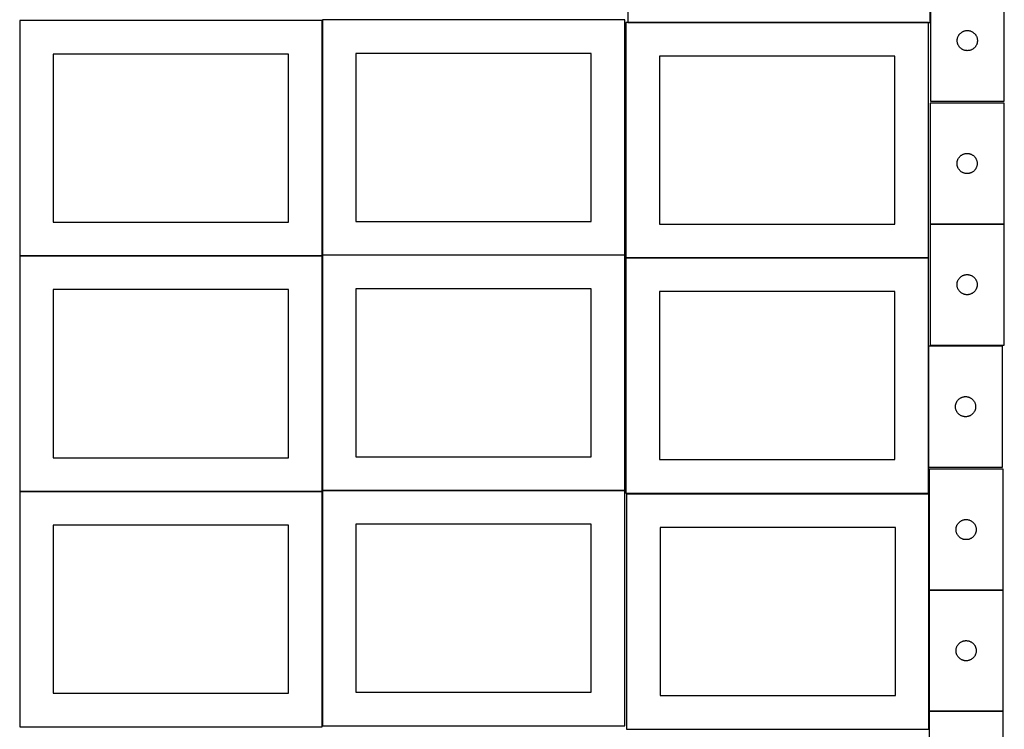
# Model space of a CAD drawing. Header units: millimetres. Extents: x 7 to 1493, y 7 to 2993.
# Tile 2 of 12: x 7 to 1471, y 707 to 1763. Entities that reach past the tile are written whole.
import ezdxf

# ---------------------------------------------------------------- set-up
doc = ezdxf.new("R2010")
doc.units = ezdxf.units.MM
doc.layers.add('COMMON', color=5, linetype='CONTINUOUS', true_color=0x0000ff)
doc.layers.add('CUT', color=7, linetype='CONTINUOUS', true_color=0x000000)

msp = doc.modelspace()

# ---------------------------------------------------------------- linework, layer by layer
at = {"layer": 'COMMON'}
for p, q in [((1360.959625, 1821.572523), (1360.959625, 1758.592746)), ((456.624736, 1412.623824), (456.624736, 1761.299045)), ((1358.249577, 1758.492746), (910.859625, 1758.492746)), ((1470.692906, 1458.622963), (1360.692906, 1458.622963)), ((456.524735, 1411.199045), (6.524735, 1411.199045)), ((456.624736, 1062.423823), (456.624736, 1411.099044)), ((906.724736, 1412.523824), (456.724736, 1412.523824)), ((1358.249577, 1408.292745), (908.249577, 1408.292745)), ((1358.349577, 1276.96393), (1358.349577, 1096.96393)), ((6.524735, 1060.999043), (456.524735, 1060.999043)), ((456.624736, 712.223822), (456.624736, 1060.899043)), ((456.724736, 1062.323822), (906.724736, 1062.323822)), ((1359.137644, 1057.080722), (1359.137644, 914.148623)), ((1359.137644, 913.948622), (1359.137644, 733.948622)), ((1469.237645, 914.048623), (1359.237645, 914.048623)), ((1359.137644, 733.748621), (1359.137644, 707.080722)), ((1469.237645, 733.848622), (1359.237645, 733.848622))]:
    msp.add_line(p, q, dxfattribs=at)
at = {"layer": 'CUT'}
for p, q in [((910.859625, 2108.592746), (910.859625, 1758.592746)), ((1360.859625, 1758.592746), (1360.859625, 2108.592746)), ((1361.059626, 1821.572523), (1361.059626, 1641.572523)), ((1471.059626, 1641.572523), (1471.059626, 1821.572523)), ((456.524735, 1761.299045), (6.524735, 1761.299045)), ((6.524735, 1761.299045), (6.524735, 1411.299045)), ((456.524735, 1411.299045), (456.524735, 1761.299045)), ((906.724736, 1762.623824), (456.724736, 1762.623824)), ((456.724736, 1762.623824), (456.724736, 1412.623824)), ((906.724736, 1412.623824), (906.724736, 1762.623824)), ((1358.249577, 1758.392745), (908.249577, 1758.392745)), ((908.249577, 1758.392745), (908.249577, 1408.392745)), ((910.859625, 1758.592746), (1360.859625, 1758.592746)), ((1358.249577, 1408.392745), (1358.249577, 1758.392745)), ((1405.590463, 1742.314806), (1406.157344, 1742.839502)), ((1406.157344, 1742.839502), (1406.750484, 1743.33432)), ((1406.750484, 1743.33432), (1407.368309, 1743.797948)), ((1407.368309, 1743.797948), (1408.009183, 1744.229156)), ((1408.009183, 1744.229156), (1408.671405, 1744.626802)), ((1408.671405, 1744.626802), (1409.353219, 1744.989829)), ((1409.353219, 1744.989829), (1410.052817, 1745.317277)), ((1410.052817, 1745.317277), (1410.768344, 1745.608275)), ((1410.768344, 1745.608275), (1411.497903, 1745.862054)), ((1411.497903, 1745.862054), (1412.239559, 1746.077939)), ((1412.239559, 1746.077939), (1412.991345, 1746.255358)), ((1412.991345, 1746.255358), (1413.751267, 1746.393841)), ((1413.751267, 1746.393841), (1414.517311, 1746.493021)), ((1414.517311, 1746.493021), (1415.287444, 1746.552634)), ((1415.287444, 1746.552634), (1416.059626, 1746.572523)), ((1416.059626, 1746.572523), (1416.831807, 1746.552634)), ((1416.831807, 1746.552634), (1417.601941, 1746.493021)), ((1417.601941, 1746.493021), (1418.367984, 1746.393841)), ((1418.367984, 1746.393841), (1419.127907, 1746.255358)), ((1419.127907, 1746.255358), (1419.879693, 1746.077939)), ((1419.879693, 1746.077939), (1420.621348, 1745.862054)), ((1420.621348, 1745.862054), (1421.350907, 1745.608275)), ((1421.350907, 1745.608275), (1422.066434, 1745.317277)), ((1422.066434, 1745.317277), (1422.766033, 1744.989829)), ((1422.766033, 1744.989829), (1423.447847, 1744.626802)), ((1423.447847, 1744.626802), (1424.110069, 1744.229156)), ((1424.110069, 1744.229156), (1424.750942, 1743.797948)), ((1424.750942, 1743.797948), (1425.368768, 1743.33432)), ((1425.368768, 1743.33432), (1425.961908, 1742.839502)), ((1425.961908, 1742.839502), (1426.528788, 1742.314806)), ((1401.064599, 1731.958742), (1401.104363, 1732.730155)), ((1401.064599, 1731.186304), (1401.064599, 1731.958742)), ((1401.104363, 1730.414891), (1401.064599, 1731.186304)), ((1401.104363, 1732.730155), (1401.183786, 1733.498498)), ((1401.183786, 1729.646548), (1401.104363, 1730.414891)), ((1401.183786, 1733.498498), (1401.302656, 1734.261734)), ((1401.302656, 1728.883312), (1401.183786, 1729.646548)), ((1401.302656, 1734.261734), (1401.46066, 1735.017839)), ((1401.46066, 1728.127207), (1401.302656, 1728.883312)), ((1401.46066, 1735.017839), (1401.657378, 1735.764807)), ((1401.657378, 1735.764807), (1401.892287, 1736.500659)), ((1401.892287, 1736.500659), (1402.164766, 1737.223441)), ((1402.164766, 1737.223441), (1402.474092, 1737.931239)), ((1402.474092, 1737.931239), (1402.819444, 1738.622174)), ((1402.819444, 1738.622174), (1403.199906, 1739.294415)), ((1403.199906, 1739.294415), (1403.614471, 1739.946179)), ((1403.614471, 1739.946179), (1404.062037, 1740.575737)), ((1404.062037, 1740.575737), (1404.541419, 1741.181421)), ((1404.541419, 1741.181421), (1405.051345, 1741.761623)), ((1405.051345, 1741.761623), (1405.590463, 1742.314806)), ((1426.528788, 1742.314806), (1427.067906, 1741.761623)), ((1427.067906, 1741.761623), (1427.577832, 1741.181421)), ((1427.577832, 1741.181421), (1428.057214, 1740.575737)), ((1428.057214, 1740.575737), (1428.504781, 1739.946179)), ((1428.504781, 1739.946179), (1428.919345, 1739.294415)), ((1428.919345, 1739.294415), (1429.299808, 1738.622174)), ((1429.299808, 1738.622174), (1429.64516, 1737.931239)), ((1429.64516, 1737.931239), (1429.954485, 1737.223441)), ((1429.954485, 1737.223441), (1430.226964, 1736.500659)), ((1430.226964, 1736.500659), (1430.461874, 1735.764807)), ((1430.461874, 1735.764807), (1430.658591, 1735.017839)), ((1430.658591, 1735.017839), (1430.816595, 1734.261734)), ((1430.816595, 1728.883312), (1430.658591, 1728.127207)), ((1430.816595, 1734.261734), (1430.935466, 1733.498498)), ((1430.935466, 1729.646548), (1430.816595, 1728.883312)), ((1430.935466, 1733.498498), (1431.014889, 1732.730155)), ((1431.014889, 1730.414891), (1430.935466, 1729.646548)), ((1431.014889, 1732.730155), (1431.054653, 1731.958742)), ((1431.054653, 1731.186304), (1431.014889, 1730.414891)), ((1431.054653, 1731.958742), (1431.054653, 1731.186304)), ((1401.657378, 1727.380238), (1401.46066, 1728.127207)), ((1401.892287, 1726.644387), (1401.657378, 1727.380238)), ((1402.164766, 1725.921605), (1401.892287, 1726.644387)), ((1402.474092, 1725.213807), (1402.164766, 1725.921605)), ((1402.819444, 1724.522872), (1402.474092, 1725.213807)), ((1403.199906, 1723.850631), (1402.819444, 1724.522872)), ((1403.614471, 1723.198867), (1403.199906, 1723.850631)), ((1404.062037, 1722.569309), (1403.614471, 1723.198867)), ((1404.541419, 1721.963625), (1404.062037, 1722.569309)), ((1405.051345, 1721.383423), (1404.541419, 1721.963625)), ((1405.590463, 1720.83024), (1405.051345, 1721.383423)), ((1406.157344, 1720.305544), (1405.590463, 1720.83024)), ((1406.750484, 1719.810726), (1406.157344, 1720.305544)), ((1407.368309, 1719.347098), (1406.750484, 1719.810726)), ((1408.009183, 1718.91589), (1407.368309, 1719.347098)), ((1408.671405, 1718.518244), (1408.009183, 1718.91589)), ((1409.353219, 1718.155217), (1408.671405, 1718.518244)), ((1410.052817, 1717.827769), (1409.353219, 1718.155217)), ((1410.768344, 1717.536771), (1410.052817, 1717.827769)), ((1411.497903, 1717.282992), (1410.768344, 1717.536771)), ((1412.239559, 1717.067107), (1411.497903, 1717.282992)), ((1412.991345, 1716.889688), (1412.239559, 1717.067107)), ((1413.751267, 1716.751205), (1412.991345, 1716.889688)), ((1414.517311, 1716.652025), (1413.751267, 1716.751205)), ((1415.287444, 1716.592412), (1414.517311, 1716.652025)), ((1416.059626, 1716.572523), (1415.287444, 1716.592412)), ((1416.831807, 1716.592412), (1416.059626, 1716.572523)), ((1417.601941, 1716.652025), (1416.831807, 1716.592412)), ((1418.367984, 1716.751205), (1417.601941, 1716.652025)), ((1419.127907, 1716.889688), (1418.367984, 1716.751205)), ((1419.879693, 1717.067107), (1419.127907, 1716.889688)), ((1420.621348, 1717.282992), (1419.879693, 1717.067107)), ((1421.350907, 1717.536771), (1420.621348, 1717.282992)), ((1422.066434, 1717.827769), (1421.350907, 1717.536771)), ((1422.766033, 1718.155217), (1422.066434, 1717.827769)), ((1423.447847, 1718.518244), (1422.766033, 1718.155217)), ((1424.110069, 1718.91589), (1423.447847, 1718.518244)), ((1424.750942, 1719.347098), (1424.110069, 1718.91589)), ((1425.368768, 1719.810726), (1424.750942, 1719.347098)), ((1425.961908, 1720.305544), (1425.368768, 1719.810726)), ((1426.528788, 1720.83024), (1425.961908, 1720.305544)), ((1427.067906, 1721.383423), (1426.528788, 1720.83024)), ((1427.577832, 1721.963625), (1427.067906, 1721.383423)), ((1428.057214, 1722.569309), (1427.577832, 1721.963625)), ((1428.504781, 1723.198867), (1428.057214, 1722.569309)), ((1428.919345, 1723.850631), (1428.504781, 1723.198867)), ((1429.299808, 1724.522872), (1428.919345, 1723.850631)), ((1429.64516, 1725.213807), (1429.299808, 1724.522872)), ((1429.954485, 1725.921605), (1429.64516, 1725.213807)), ((1430.226964, 1726.644387), (1429.954485, 1725.921605)), ((1430.461874, 1727.380238), (1430.226964, 1726.644387)), ((1430.658591, 1728.127207), (1430.461874, 1727.380238)), ((406.524735, 1711.299045), (56.524735, 1711.299045)), ((56.524735, 1711.299045), (56.524735, 1461.299045)), ((406.524735, 1461.299045), (406.524735, 1711.299045)), ((856.724736, 1712.623824), (506.724736, 1712.623824)), ((506.724736, 1712.623824), (506.724736, 1462.623824)), ((856.724736, 1462.623824), (856.724736, 1712.623824)), ((1308.249577, 1708.392745), (958.249577, 1708.392745)), ((958.249577, 1708.392745), (958.249577, 1458.392745)), ((1308.249577, 1458.392745), (1308.249577, 1708.392745)), ((1361.059626, 1641.572523), (1471.059626, 1641.572523)), ((1470.692906, 1638.722963), (1360.692906, 1638.722963)), ((1360.692906, 1638.722963), (1360.692906, 1458.722963)), ((1470.692906, 1458.722963), (1470.692906, 1638.722963)), ((1401.09394, 1552.16828), (1401.290658, 1552.915248)), ((1401.290658, 1552.915248), (1401.525567, 1553.651099)), ((1401.525567, 1553.651099), (1401.798046, 1554.373882)), ((1401.798046, 1554.373882), (1402.107372, 1555.081679)), ((1402.107372, 1555.081679), (1402.452724, 1555.772615)), ((1402.452724, 1555.772615), (1402.833186, 1556.444855)), ((1402.833186, 1556.444855), (1403.247751, 1557.096619)), ((1403.247751, 1557.096619), (1403.695317, 1557.726178)), ((1403.695317, 1557.726178), (1404.174699, 1558.331861)), ((1404.174699, 1558.331861), (1404.684625, 1558.912063)), ((1404.684625, 1558.912063), (1405.223743, 1559.465246)), ((1405.223743, 1559.465246), (1405.790624, 1559.989942)), ((1405.790624, 1559.989942), (1406.383764, 1560.484761)), ((1406.383764, 1560.484761), (1407.001589, 1560.948388)), ((1407.001589, 1560.948388), (1407.642463, 1561.379597)), ((1407.642463, 1561.379597), (1408.304685, 1561.777242)), ((1408.304685, 1561.777242), (1408.986499, 1562.14027)), ((1408.986499, 1562.14027), (1409.686097, 1562.467717)), ((1409.686097, 1562.467717), (1410.401624, 1562.758716)), ((1410.401624, 1562.758716), (1411.131183, 1563.012494)), ((1411.131183, 1563.012494), (1411.872839, 1563.228379)), ((1411.872839, 1563.228379), (1412.624625, 1563.405799)), ((1412.624625, 1563.405799), (1413.384547, 1563.544282)), ((1413.384547, 1563.544282), (1414.150591, 1563.643462)), ((1414.150591, 1563.643462), (1414.920724, 1563.703075)), ((1414.920724, 1563.703075), (1415.692906, 1563.722963)), ((1415.692906, 1563.722963), (1416.465087, 1563.703075)), ((1416.465087, 1563.703075), (1417.235221, 1563.643462)), ((1417.235221, 1563.643462), (1418.001264, 1563.544282)), ((1418.001264, 1563.544282), (1418.761187, 1563.405799)), ((1418.761187, 1563.405799), (1419.512973, 1563.228379)), ((1419.512973, 1563.228379), (1420.254628, 1563.012494)), ((1420.254628, 1563.012494), (1420.984187, 1562.758716)), ((1420.984187, 1562.758716), (1421.699714, 1562.467717)), ((1421.699714, 1562.467717), (1422.399313, 1562.14027)), ((1422.399313, 1562.14027), (1423.081127, 1561.777242)), ((1423.081127, 1561.777242), (1423.743349, 1561.379597)), ((1423.743349, 1561.379597), (1424.384222, 1560.948388)), ((1424.384222, 1560.948388), (1425.002048, 1560.484761)), ((1425.002048, 1560.484761), (1425.595188, 1559.989942)), ((1425.595188, 1559.989942), (1426.162068, 1559.465246)), ((1426.162068, 1559.465246), (1426.701186, 1558.912063)), ((1426.701186, 1558.912063), (1427.211112, 1558.331861)), ((1427.211112, 1558.331861), (1427.690494, 1557.726178)), ((1427.690494, 1557.726178), (1428.138061, 1557.096619)), ((1428.138061, 1557.096619), (1428.552625, 1556.444855)), ((1428.552625, 1556.444855), (1428.933088, 1555.772615)), ((1428.933088, 1555.772615), (1429.27844, 1555.081679)), ((1429.27844, 1555.081679), (1429.587765, 1554.373882)), ((1429.587765, 1554.373882), (1429.860244, 1553.651099)), ((1429.860244, 1553.651099), (1430.095154, 1552.915248)), ((1430.095154, 1552.915248), (1430.291871, 1552.16828)), ((1400.697879, 1549.109182), (1400.737643, 1549.880595)), ((1400.697879, 1548.336745), (1400.697879, 1549.109182)), ((1400.737643, 1547.565331), (1400.697879, 1548.336745)), ((1400.737643, 1549.880595), (1400.817066, 1550.648939)), ((1400.817066, 1546.796988), (1400.737643, 1547.565331)), ((1400.817066, 1550.648939), (1400.935936, 1551.412175)), ((1400.935936, 1546.033752), (1400.817066, 1546.796988)), ((1400.935936, 1551.412175), (1401.09394, 1552.16828)), ((1401.09394, 1545.277647), (1400.935936, 1546.033752)), ((1401.290658, 1544.530679), (1401.09394, 1545.277647)), ((1401.525567, 1543.794828), (1401.290658, 1544.530679)), ((1401.798046, 1543.072045), (1401.525567, 1543.794828)), ((1402.107372, 1542.364248), (1401.798046, 1543.072045)), ((1402.452724, 1541.673312), (1402.107372, 1542.364248)), ((1402.833186, 1541.001071), (1402.452724, 1541.673312)), ((1403.247751, 1540.349308), (1402.833186, 1541.001071)), ((1403.695317, 1539.719749), (1403.247751, 1540.349308)), ((1404.174699, 1539.114066), (1403.695317, 1539.719749)), ((1404.684625, 1538.533863), (1404.174699, 1539.114066)), ((1405.223743, 1537.980681), (1404.684625, 1538.533863)), ((1405.790624, 1537.455984), (1405.223743, 1537.980681)), ((1426.162068, 1537.980681), (1425.595188, 1537.455984)), ((1426.701186, 1538.533863), (1426.162068, 1537.980681)), ((1427.211112, 1539.114066), (1426.701186, 1538.533863)), ((1427.690494, 1539.719749), (1427.211112, 1539.114066)), ((1428.138061, 1540.349308), (1427.690494, 1539.719749)), ((1428.552625, 1541.001071), (1428.138061, 1540.349308)), ((1428.933088, 1541.673312), (1428.552625, 1541.001071)), ((1429.27844, 1542.364248), (1428.933088, 1541.673312)), ((1429.587765, 1543.072045), (1429.27844, 1542.364248)), ((1429.860244, 1543.794828), (1429.587765, 1543.072045)), ((1430.095154, 1544.530679), (1429.860244, 1543.794828)), ((1430.291871, 1545.277647), (1430.095154, 1544.530679)), ((1430.291871, 1552.16828), (1430.449875, 1551.412175)), ((1430.449875, 1546.033752), (1430.291871, 1545.277647)), ((1430.449875, 1551.412175), (1430.568746, 1550.648939)), ((1430.568746, 1546.796988), (1430.449875, 1546.033752)), ((1430.568746, 1550.648939), (1430.648169, 1549.880595)), ((1430.648169, 1547.565331), (1430.568746, 1546.796988)), ((1430.648169, 1549.880595), (1430.687933, 1549.109182)), ((1430.687933, 1548.336745), (1430.648169, 1547.565331)), ((1430.687933, 1549.109182), (1430.687933, 1548.336745)), ((1406.383764, 1536.961166), (1405.790624, 1537.455984)), ((1407.001589, 1536.497538), (1406.383764, 1536.961166)), ((1407.642463, 1536.06633), (1407.001589, 1536.497538)), ((1408.304685, 1535.668685), (1407.642463, 1536.06633)), ((1408.986499, 1535.305657), (1408.304685, 1535.668685)), ((1409.686097, 1534.97821), (1408.986499, 1535.305657)), ((1410.401624, 1534.687211), (1409.686097, 1534.97821)), ((1411.131183, 1534.433433), (1410.401624, 1534.687211)), ((1411.872839, 1534.217548), (1411.131183, 1534.433433)), ((1412.624625, 1534.040128), (1411.872839, 1534.217548)), ((1413.384547, 1533.901645), (1412.624625, 1534.040128)), ((1414.150591, 1533.802465), (1413.384547, 1533.901645)), ((1414.920724, 1533.742852), (1414.150591, 1533.802465)), ((1415.692906, 1533.722963), (1414.920724, 1533.742852)), ((1416.465087, 1533.742852), (1415.692906, 1533.722963)), ((1417.235221, 1533.802465), (1416.465087, 1533.742852)), ((1418.001264, 1533.901645), (1417.235221, 1533.802465)), ((1418.761187, 1534.040128), (1418.001264, 1533.901645)), ((1419.512973, 1534.217548), (1418.761187, 1534.040128)), ((1420.254628, 1534.433433), (1419.512973, 1534.217548)), ((1420.984187, 1534.687211), (1420.254628, 1534.433433)), ((1421.699714, 1534.97821), (1420.984187, 1534.687211)), ((1422.399313, 1535.305657), (1421.699714, 1534.97821)), ((1423.081127, 1535.668685), (1422.399313, 1535.305657)), ((1423.743349, 1536.06633), (1423.081127, 1535.668685)), ((1424.384222, 1536.497538), (1423.743349, 1536.06633)), ((1425.002048, 1536.961166), (1424.384222, 1536.497538)), ((1425.595188, 1537.455984), (1425.002048, 1536.961166)), ((56.524735, 1461.299045), (406.524735, 1461.299045)), ((506.724736, 1462.623824), (856.724736, 1462.623824)), ((958.249577, 1458.392745), (1308.249577, 1458.392745)), ((1360.692906, 1458.722963), (1470.692906, 1458.722963)), ((1470.692906, 1458.522962), (1360.692906, 1458.522962)), ((1360.692906, 1458.522962), (1360.692906, 1278.522962)), ((1470.692906, 1278.522962), (1470.692906, 1458.522962)), ((6.524735, 1411.299045), (456.524735, 1411.299045)), ((456.524735, 1411.099044), (6.524735, 1411.099044)), ((6.524735, 1411.099044), (6.524735, 1061.099044)), ((456.524735, 1061.099044), (456.524735, 1411.099044)), ((456.724736, 1412.623824), (906.724736, 1412.623824)), ((906.724736, 1412.423823), (456.724736, 1412.423823)), ((456.724736, 1412.423823), (456.724736, 1062.423823)), ((906.724736, 1062.423823), (906.724736, 1412.423823)), ((908.249577, 1408.392745), (1358.249577, 1408.392745)), ((1358.249577, 1408.192744), (908.249577, 1408.192744)), ((908.249577, 1408.192744), (908.249577, 1058.192744)), ((1358.249577, 1058.192744), (1358.249577, 1408.192744)), ((1402.833186, 1376.244854), (1403.247751, 1376.896618)), ((1403.247751, 1376.896618), (1403.695317, 1377.526177)), ((1403.695317, 1377.526177), (1404.174699, 1378.13186)), ((1404.174699, 1378.13186), (1404.684625, 1378.712062)), ((1404.684625, 1378.712062), (1405.223743, 1379.265245)), ((1405.223743, 1379.265245), (1405.790624, 1379.789941)), ((1405.790624, 1379.789941), (1406.383764, 1380.28476)), ((1406.383764, 1380.28476), (1407.001589, 1380.748387)), ((1407.001589, 1380.748387), (1407.642463, 1381.179596)), ((1407.642463, 1381.179596), (1408.304685, 1381.577241)), ((1408.304685, 1381.577241), (1408.986499, 1381.940269)), ((1408.986499, 1381.940269), (1409.686097, 1382.267716)), ((1409.686097, 1382.267716), (1410.401624, 1382.558715)), ((1410.401624, 1382.558715), (1411.131183, 1382.812493)), ((1411.131183, 1382.812493), (1411.872839, 1383.028378)), ((1411.872839, 1383.028378), (1412.624625, 1383.205798)), ((1412.624625, 1383.205798), (1413.384547, 1383.344281)), ((1413.384547, 1383.344281), (1414.150591, 1383.443461)), ((1414.150591, 1383.443461), (1414.920724, 1383.503074)), ((1414.920724, 1383.503074), (1415.692906, 1383.522962)), ((1415.692906, 1383.522962), (1416.465087, 1383.503074)), ((1416.465087, 1383.503074), (1417.235221, 1383.443461)), ((1417.235221, 1383.443461), (1418.001264, 1383.344281)), ((1418.001264, 1383.344281), (1418.761187, 1383.205798)), ((1418.761187, 1383.205798), (1419.512973, 1383.028378)), ((1419.512973, 1383.028378), (1420.254628, 1382.812493)), ((1420.254628, 1382.812493), (1420.984187, 1382.558715)), ((1420.984187, 1382.558715), (1421.699714, 1382.267716)), ((1421.699714, 1382.267716), (1422.399313, 1381.940269)), ((1422.399313, 1381.940269), (1423.081127, 1381.577241)), ((1423.081127, 1381.577241), (1423.743349, 1381.179596)), ((1423.743349, 1381.179596), (1424.384222, 1380.748387)), ((1424.384222, 1380.748387), (1425.002048, 1380.28476)), ((1425.002048, 1380.28476), (1425.595188, 1379.789941)), ((1425.595188, 1379.789941), (1426.162068, 1379.265245)), ((1426.162068, 1379.265245), (1426.701186, 1378.712062)), ((1426.701186, 1378.712062), (1427.211112, 1378.13186)), ((1427.211112, 1378.13186), (1427.690494, 1377.526177)), ((1427.690494, 1377.526177), (1428.138061, 1376.896618)), ((1428.138061, 1376.896618), (1428.552625, 1376.244854)), ((856.724736, 1362.423823), (506.724736, 1362.423823)), ((506.724736, 1362.423823), (506.724736, 1112.423823)), ((856.724736, 1112.423823), (856.724736, 1362.423823)), ((1400.697879, 1368.909181), (1400.737643, 1369.680594)), ((1400.697879, 1368.136744), (1400.697879, 1368.909181)), ((1400.737643, 1367.36533), (1400.697879, 1368.136744)), ((1400.737643, 1369.680594), (1400.817066, 1370.448938)), ((1400.817066, 1366.596987), (1400.737643, 1367.36533)), ((1400.817066, 1370.448938), (1400.935936, 1371.212174)), ((1400.935936, 1365.833751), (1400.817066, 1366.596987)), ((1400.935936, 1371.212174), (1401.09394, 1371.968279)), ((1401.09394, 1365.077646), (1400.935936, 1365.833751)), ((1401.09394, 1371.968279), (1401.290658, 1372.715247)), ((1401.290658, 1364.330678), (1401.09394, 1365.077646)), ((1401.290658, 1372.715247), (1401.525567, 1373.451098)), ((1401.525567, 1363.594827), (1401.290658, 1364.330678)), ((1401.525567, 1373.451098), (1401.798046, 1374.173881)), ((1401.798046, 1362.872044), (1401.525567, 1363.594827)), ((1401.798046, 1374.173881), (1402.107372, 1374.881678)), ((1402.107372, 1362.164247), (1401.798046, 1362.872044)), ((1402.107372, 1374.881678), (1402.452724, 1375.572614)), ((1402.452724, 1361.473311), (1402.107372, 1362.164247)), ((1402.452724, 1375.572614), (1402.833186, 1376.244854)), ((1428.552625, 1376.244854), (1428.933088, 1375.572614)), ((1428.933088, 1375.572614), (1429.27844, 1374.881678)), ((1429.27844, 1362.164247), (1428.933088, 1361.473311)), ((1429.27844, 1374.881678), (1429.587765, 1374.173881)), ((1429.587765, 1362.872044), (1429.27844, 1362.164247)), ((1429.587765, 1374.173881), (1429.860244, 1373.451098)), ((1429.860244, 1363.594827), (1429.587765, 1362.872044)), ((1429.860244, 1373.451098), (1430.095154, 1372.715247)), ((1430.095154, 1364.330678), (1429.860244, 1363.594827)), ((1430.095154, 1372.715247), (1430.291871, 1371.968279)), ((1430.291871, 1365.077646), (1430.095154, 1364.330678)), ((1430.291871, 1371.968279), (1430.449875, 1371.212174)), ((1430.449875, 1365.833751), (1430.291871, 1365.077646)), ((1430.449875, 1371.212174), (1430.568746, 1370.448938)), ((1430.568746, 1366.596987), (1430.449875, 1365.833751)), ((1430.568746, 1370.448938), (1430.648169, 1369.680594)), ((1430.648169, 1367.36533), (1430.568746, 1366.596987)), ((1430.648169, 1369.680594), (1430.687933, 1368.909181)), ((1430.687933, 1368.136744), (1430.648169, 1367.36533)), ((1430.687933, 1368.909181), (1430.687933, 1368.136744)), ((406.524735, 1361.099044), (56.524735, 1361.099044)), ((56.524735, 1361.099044), (56.524735, 1111.099044)), ((406.524735, 1111.099044), (406.524735, 1361.099044)), ((1308.249577, 1358.192744), (958.249577, 1358.192744)), ((958.249577, 1358.192744), (958.249577, 1108.192744)), ((1308.249577, 1108.192744), (1308.249577, 1358.192744)), ((1402.833186, 1360.80107), (1402.452724, 1361.473311)), ((1403.247751, 1360.149307), (1402.833186, 1360.80107)), ((1403.695317, 1359.519748), (1403.247751, 1360.149307)), ((1404.174699, 1358.914065), (1403.695317, 1359.519748)), ((1404.684625, 1358.333862), (1404.174699, 1358.914065)), ((1405.223743, 1357.78068), (1404.684625, 1358.333862)), ((1405.790624, 1357.255983), (1405.223743, 1357.78068)), ((1406.383764, 1356.761165), (1405.790624, 1357.255983)), ((1407.001589, 1356.297537), (1406.383764, 1356.761165)), ((1407.642463, 1355.866329), (1407.001589, 1356.297537)), ((1408.304685, 1355.468684), (1407.642463, 1355.866329)), ((1408.986499, 1355.105656), (1408.304685, 1355.468684)), ((1409.686097, 1354.778209), (1408.986499, 1355.105656)), ((1410.401624, 1354.48721), (1409.686097, 1354.778209)), ((1411.131183, 1354.233432), (1410.401624, 1354.48721)), ((1411.872839, 1354.017547), (1411.131183, 1354.233432)), ((1412.624625, 1353.840127), (1411.872839, 1354.017547)), ((1413.384547, 1353.701644), (1412.624625, 1353.840127)), ((1414.150591, 1353.602464), (1413.384547, 1353.701644)), ((1414.920724, 1353.542851), (1414.150591, 1353.602464)), ((1415.692906, 1353.522962), (1414.920724, 1353.542851)), ((1416.465087, 1353.542851), (1415.692906, 1353.522962)), ((1417.235221, 1353.602464), (1416.465087, 1353.542851)), ((1418.001264, 1353.701644), (1417.235221, 1353.602464)), ((1418.761187, 1353.840127), (1418.001264, 1353.701644)), ((1419.512973, 1354.017547), (1418.761187, 1353.840127)), ((1420.254628, 1354.233432), (1419.512973, 1354.017547)), ((1420.984187, 1354.48721), (1420.254628, 1354.233432)), ((1421.699714, 1354.778209), (1420.984187, 1354.48721)), ((1422.399313, 1355.105656), (1421.699714, 1354.778209)), ((1423.081127, 1355.468684), (1422.399313, 1355.105656)), ((1423.743349, 1355.866329), (1423.081127, 1355.468684)), ((1424.384222, 1356.297537), (1423.743349, 1355.866329)), ((1425.002048, 1356.761165), (1424.384222, 1356.297537)), ((1425.595188, 1357.255983), (1425.002048, 1356.761165)), ((1426.162068, 1357.78068), (1425.595188, 1357.255983)), ((1426.701186, 1358.333862), (1426.162068, 1357.78068)), ((1427.211112, 1358.914065), (1426.701186, 1358.333862)), ((1427.690494, 1359.519748), (1427.211112, 1358.914065)), ((1428.138061, 1360.149307), (1427.690494, 1359.519748)), ((1428.552625, 1360.80107), (1428.138061, 1360.149307)), ((1428.933088, 1361.473311), (1428.552625, 1360.80107)), ((1468.449578, 1276.96393), (1358.449578, 1276.96393)), ((1358.449578, 1276.96393), (1358.449578, 1096.96393)), ((1360.692906, 1278.522962), (1470.692906, 1278.522962)), ((1468.449578, 1096.96393), (1468.449578, 1276.96393)), ((1407.442769, 1200.708684), (1408.158297, 1200.999682)), ((1408.158297, 1200.999682), (1408.887855, 1201.253461)), ((1408.887855, 1201.253461), (1409.629511, 1201.469346)), ((1409.629511, 1201.469346), (1410.381297, 1201.646765)), ((1410.381297, 1201.646765), (1411.141219, 1201.785249)), ((1411.141219, 1201.785249), (1411.907263, 1201.884428)), ((1411.907263, 1201.884428), (1412.677397, 1201.944042)), ((1412.677397, 1201.944042), (1413.449578, 1201.96393)), ((1413.449578, 1201.96393), (1414.221759, 1201.944042)), ((1414.221759, 1201.944042), (1414.991893, 1201.884428)), ((1414.991893, 1201.884428), (1415.757937, 1201.785249)), ((1415.757937, 1201.785249), (1416.517859, 1201.646765)), ((1416.517859, 1201.646765), (1417.269645, 1201.469346)), ((1417.269645, 1201.469346), (1418.0113, 1201.253461)), ((1418.0113, 1201.253461), (1418.740859, 1200.999682)), ((1418.740859, 1200.999682), (1419.456386, 1200.708684)), ((1398.454551, 1187.350149), (1398.494315, 1188.121562)), ((1398.454551, 1186.577712), (1398.454551, 1187.350149)), ((1398.494315, 1185.806298), (1398.454551, 1186.577712)), ((1398.494315, 1188.121562), (1398.573738, 1188.889906)), ((1398.573738, 1188.889906), (1398.692609, 1189.653142)), ((1398.692609, 1189.653142), (1398.850612, 1190.409246)), ((1398.850612, 1190.409246), (1399.04733, 1191.156215)), ((1399.04733, 1191.156215), (1399.282239, 1191.892066)), ((1399.282239, 1191.892066), (1399.554718, 1192.614849)), ((1399.554718, 1192.614849), (1399.864044, 1193.322646)), ((1399.864044, 1193.322646), (1400.209396, 1194.013581)), ((1400.209396, 1194.013581), (1400.589858, 1194.685822)), ((1400.589858, 1194.685822), (1401.004423, 1195.337586)), ((1401.004423, 1195.337586), (1401.451989, 1195.967144)), ((1401.451989, 1195.967144), (1401.931371, 1196.572828)), ((1401.931371, 1196.572828), (1402.441297, 1197.15303)), ((1402.441297, 1197.15303), (1402.980416, 1197.706213)), ((1402.980416, 1197.706213), (1403.547296, 1198.230909)), ((1403.547296, 1198.230909), (1404.140436, 1198.725727)), ((1404.140436, 1198.725727), (1404.758261, 1199.189355)), ((1404.758261, 1199.189355), (1405.399135, 1199.620564)), ((1405.399135, 1199.620564), (1406.061357, 1200.018209)), ((1406.061357, 1200.018209), (1406.743171, 1200.381236)), ((1406.743171, 1200.381236), (1407.442769, 1200.708684)), ((1419.456386, 1200.708684), (1420.155985, 1200.381236)), ((1420.155985, 1200.381236), (1420.837799, 1200.018209)), ((1420.837799, 1200.018209), (1421.500021, 1199.620564)), ((1421.500021, 1199.620564), (1422.140894, 1199.189355)), ((1422.140894, 1199.189355), (1422.75872, 1198.725727)), ((1422.75872, 1198.725727), (1423.35186, 1198.230909)), ((1423.35186, 1198.230909), (1423.91874, 1197.706213)), ((1423.91874, 1197.706213), (1424.457858, 1197.15303)), ((1424.457858, 1197.15303), (1424.967785, 1196.572828)), ((1424.967785, 1196.572828), (1425.447167, 1195.967144)), ((1425.447167, 1195.967144), (1425.894733, 1195.337586)), ((1425.894733, 1195.337586), (1426.309297, 1194.685822)), ((1426.309297, 1194.685822), (1426.68976, 1194.013581)), ((1426.68976, 1194.013581), (1427.035112, 1193.322646)), ((1427.035112, 1193.322646), (1427.344437, 1192.614849)), ((1427.344437, 1192.614849), (1427.616916, 1191.892066)), ((1427.616916, 1191.892066), (1427.851826, 1191.156215)), ((1427.851826, 1191.156215), (1428.048544, 1190.409246)), ((1428.048544, 1190.409246), (1428.206547, 1189.653142)), ((1428.206547, 1189.653142), (1428.325418, 1188.889906)), ((1428.325418, 1188.889906), (1428.404841, 1188.121562)), ((1428.404841, 1188.121562), (1428.444605, 1187.350149)), ((1428.444605, 1186.577712), (1428.404841, 1185.806298)), ((1428.444605, 1187.350149), (1428.444605, 1186.577712)), ((1398.573738, 1185.037955), (1398.494315, 1185.806298)), ((1398.692609, 1184.274719), (1398.573738, 1185.037955)), ((1398.850612, 1183.518614), (1398.692609, 1184.274719)), ((1399.04733, 1182.771646), (1398.850612, 1183.518614)), ((1399.282239, 1182.035794), (1399.04733, 1182.771646)), ((1399.554718, 1181.313012), (1399.282239, 1182.035794)), ((1399.864044, 1180.605214), (1399.554718, 1181.313012)), ((1400.209396, 1179.914279), (1399.864044, 1180.605214)), ((1400.589858, 1179.242038), (1400.209396, 1179.914279)), ((1401.004423, 1178.590274), (1400.589858, 1179.242038)), ((1401.451989, 1177.960716), (1401.004423, 1178.590274)), ((1401.931371, 1177.355033), (1401.451989, 1177.960716)), ((1402.441297, 1176.77483), (1401.931371, 1177.355033)), ((1402.980416, 1176.221647), (1402.441297, 1176.77483)), ((1403.547296, 1175.696951), (1402.980416, 1176.221647)), ((1404.140436, 1175.202133), (1403.547296, 1175.696951)), ((1404.758261, 1174.738505), (1404.140436, 1175.202133)), ((1405.399135, 1174.307297), (1404.758261, 1174.738505)), ((1406.061357, 1173.909652), (1405.399135, 1174.307297)), ((1406.743171, 1173.546624), (1406.061357, 1173.909652)), ((1407.442769, 1173.219177), (1406.743171, 1173.546624)), ((1408.158297, 1172.928178), (1407.442769, 1173.219177)), ((1408.887855, 1172.674399), (1408.158297, 1172.928178)), ((1409.629511, 1172.458514), (1408.887855, 1172.674399)), ((1410.381297, 1172.281095), (1409.629511, 1172.458514)), ((1411.141219, 1172.142612), (1410.381297, 1172.281095)), ((1411.907263, 1172.043432), (1411.141219, 1172.142612)), ((1412.677397, 1171.983819), (1411.907263, 1172.043432)), ((1413.449578, 1171.96393), (1412.677397, 1171.983819)), ((1414.221759, 1171.983819), (1413.449578, 1171.96393)), ((1414.991893, 1172.043432), (1414.221759, 1171.983819)), ((1415.757937, 1172.142612), (1414.991893, 1172.043432)), ((1416.517859, 1172.281095), (1415.757937, 1172.142612)), ((1417.269645, 1172.458514), (1416.517859, 1172.281095)), ((1418.0113, 1172.674399), (1417.269645, 1172.458514)), ((1418.740859, 1172.928178), (1418.0113, 1172.674399)), ((1419.456386, 1173.219177), (1418.740859, 1172.928178)), ((1420.155985, 1173.546624), (1419.456386, 1173.219177)), ((1420.837799, 1173.909652), (1420.155985, 1173.546624)), ((1421.500021, 1174.307297), (1420.837799, 1173.909652)), ((1422.140894, 1174.738505), (1421.500021, 1174.307297)), ((1422.75872, 1175.202133), (1422.140894, 1174.738505)), ((1423.35186, 1175.696951), (1422.75872, 1175.202133)), ((1423.91874, 1176.221647), (1423.35186, 1175.696951)), ((1424.457858, 1176.77483), (1423.91874, 1176.221647)), ((1424.967785, 1177.355033), (1424.457858, 1176.77483)), ((1425.447167, 1177.960716), (1424.967785, 1177.355033)), ((1425.894733, 1178.590274), (1425.447167, 1177.960716)), ((1426.309297, 1179.242038), (1425.894733, 1178.590274)), ((1426.68976, 1179.914279), (1426.309297, 1179.242038)), ((1427.035112, 1180.605214), (1426.68976, 1179.914279)), ((1427.344437, 1181.313012), (1427.035112, 1180.605214)), ((1427.616916, 1182.035794), (1427.344437, 1181.313012)), ((1427.851826, 1182.771646), (1427.616916, 1182.035794)), ((1428.048544, 1183.518614), (1427.851826, 1182.771646)), ((1428.206547, 1184.274719), (1428.048544, 1183.518614)), ((1428.325418, 1185.037955), (1428.206547, 1184.274719)), ((1428.404841, 1185.806298), (1428.325418, 1185.037955)), ((56.524735, 1111.099044), (406.524735, 1111.099044)), ((506.724736, 1112.423823), (856.724736, 1112.423823)), ((958.249577, 1108.192744), (1308.249577, 1108.192744)), ((1358.449578, 1096.96393), (1468.449578, 1096.96393)), ((1469.237645, 1094.148623), (1359.237645, 1094.148623)), ((1359.237645, 1094.148623), (1359.237645, 914.148623)), ((1469.237645, 914.148623), (1469.237645, 1094.148623)), ((6.524735, 1061.099044), (456.524735, 1061.099044)), ((456.524735, 1060.899043), (6.524735, 1060.899043)), ((6.524735, 1060.899043), (6.524735, 710.899043)), ((456.524735, 710.899043), (456.524735, 1060.899043)), ((456.724736, 1062.423823), (906.724736, 1062.423823)), ((906.724736, 1062.223822), (456.724736, 1062.223822)), ((456.724736, 1062.223822), (456.724736, 712.223822)), ((906.724736, 712.223822), (906.724736, 1062.223822)), ((908.249577, 1058.192744), (1358.249577, 1058.192744)), ((1359.037644, 1057.080722), (909.037644, 1057.080722)), ((909.037644, 1057.080722), (909.037644, 707.080722)), ((1359.037644, 707.080722), (1359.037644, 1057.080722)), ((406.524735, 1010.899043), (56.524735, 1010.899043)), ((56.524735, 1010.899043), (56.524735, 760.899043)), ((406.524735, 760.899043), (406.524735, 1010.899043)), ((856.724736, 1012.223822), (506.724736, 1012.223822)), ((506.724736, 1012.223822), (506.724736, 762.223822)), ((856.724736, 762.223822), (856.724736, 1012.223822)), ((1400.652111, 1010.507338), (1400.997463, 1011.198274)), ((1400.997463, 1011.198274), (1401.377925, 1011.870515)), ((1401.377925, 1011.870515), (1401.792489, 1012.522278)), ((1401.792489, 1012.522278), (1402.240056, 1013.151837)), ((1402.240056, 1013.151837), (1402.719438, 1013.75752)), ((1402.719438, 1013.75752), (1403.229364, 1014.337723)), ((1403.229364, 1014.337723), (1403.768482, 1014.890905)), ((1403.768482, 1014.890905), (1404.335363, 1015.415602)), ((1404.335363, 1015.415602), (1404.928502, 1015.91042)), ((1404.928502, 1015.91042), (1405.546328, 1016.374048)), ((1405.546328, 1016.374048), (1406.187202, 1016.805256)), ((1406.187202, 1016.805256), (1406.849424, 1017.202901)), ((1406.849424, 1017.202901), (1407.531238, 1017.565929)), ((1407.531238, 1017.565929), (1408.230836, 1017.893376)), ((1408.230836, 1017.893376), (1408.946363, 1018.184375)), ((1408.946363, 1018.184375), (1409.675922, 1018.438153)), ((1409.675922, 1018.438153), (1410.417578, 1018.654038)), ((1410.417578, 1018.654038), (1411.169364, 1018.831458)), ((1411.169364, 1018.831458), (1411.929286, 1018.969941)), ((1411.929286, 1018.969941), (1412.69533, 1019.069121)), ((1412.69533, 1019.069121), (1413.465463, 1019.128734)), ((1413.465463, 1019.128734), (1414.237645, 1019.148623)), ((1414.237645, 1019.148623), (1415.009826, 1019.128734)), ((1415.009826, 1019.128734), (1415.779959, 1019.069121)), ((1415.779959, 1019.069121), (1416.546003, 1018.969941)), ((1416.546003, 1018.969941), (1417.305926, 1018.831458)), ((1417.305926, 1018.831458), (1418.057711, 1018.654038)), ((1418.057711, 1018.654038), (1418.799367, 1018.438153)), ((1418.799367, 1018.438153), (1419.528926, 1018.184375)), ((1419.528926, 1018.184375), (1420.244453, 1017.893376)), ((1420.244453, 1017.893376), (1420.944051, 1017.565929)), ((1420.944051, 1017.565929), (1421.625866, 1017.202901)), ((1421.625866, 1017.202901), (1422.288087, 1016.805256)), ((1422.288087, 1016.805256), (1422.928961, 1016.374048)), ((1422.928961, 1016.374048), (1423.546787, 1015.91042)), ((1423.546787, 1015.91042), (1424.139926, 1015.415602)), ((1424.139926, 1015.415602), (1424.706807, 1014.890905)), ((1424.706807, 1014.890905), (1425.245925, 1014.337723)), ((1425.245925, 1014.337723), (1425.755851, 1013.75752)), ((1425.755851, 1013.75752), (1426.235233, 1013.151837)), ((1426.235233, 1013.151837), (1426.6828, 1012.522278)), ((1426.6828, 1012.522278), (1427.097364, 1011.870515)), ((1427.097364, 1011.870515), (1427.477827, 1011.198274)), ((1427.477827, 1011.198274), (1427.823178, 1010.507338)), ((1309.037644, 1007.080722), (959.037644, 1007.080722)), ((959.037644, 1007.080722), (959.037644, 757.080722)), ((1309.037644, 757.080722), (1309.037644, 1007.080722)), ((1399.242618, 1004.534841), (1399.282382, 1005.306255)), ((1399.242618, 1003.762404), (1399.242618, 1004.534841)), ((1399.282382, 1002.990991), (1399.242618, 1003.762404)), ((1399.282382, 1005.306255), (1399.361804, 1006.074598)), ((1399.361804, 1002.222647), (1399.282382, 1002.990991)), ((1399.361804, 1006.074598), (1399.480675, 1006.837834)), ((1399.480675, 1001.459411), (1399.361804, 1002.222647)), ((1399.480675, 1006.837834), (1399.638679, 1007.593939)), ((1399.638679, 1000.703306), (1399.480675, 1001.459411)), ((1399.638679, 1007.593939), (1399.835396, 1008.340907)), ((1399.835396, 999.956338), (1399.638679, 1000.703306)), ((1399.835396, 1008.340907), (1400.070306, 1009.076758)), ((1400.070306, 999.220487), (1399.835396, 999.956338)), ((1400.070306, 1009.076758), (1400.342785, 1009.799541)), ((1400.342785, 998.497704), (1400.070306, 999.220487)), ((1400.342785, 1009.799541), (1400.652111, 1010.507338)), ((1400.652111, 997.789907), (1400.342785, 998.497704)), ((1400.997463, 997.098971), (1400.652111, 997.789907)), ((1401.377925, 996.426731), (1400.997463, 997.098971)), ((1401.792489, 995.774967), (1401.377925, 996.426731)), ((1427.097364, 996.426731), (1426.6828, 995.774967)), ((1427.477827, 997.098971), (1427.097364, 996.426731)), ((1427.823178, 997.789907), (1427.477827, 997.098971)), ((1427.823178, 1010.507338), (1428.132504, 1009.799541)), ((1428.132504, 998.497704), (1427.823178, 997.789907)), ((1428.132504, 1009.799541), (1428.404983, 1009.076758)), ((1428.404983, 999.220487), (1428.132504, 998.497704)), ((1428.404983, 1009.076758), (1428.639893, 1008.340907)), ((1428.639893, 999.956338), (1428.404983, 999.220487)), ((1428.639893, 1008.340907), (1428.83661, 1007.593939)), ((1428.83661, 1000.703306), (1428.639893, 999.956338)), ((1428.83661, 1007.593939), (1428.994614, 1006.837834)), ((1428.994614, 1001.459411), (1428.83661, 1000.703306)), ((1428.994614, 1006.837834), (1429.113485, 1006.074598)), ((1429.113485, 1002.222647), (1428.994614, 1001.459411)), ((1429.113485, 1006.074598), (1429.192907, 1005.306255)), ((1429.192907, 1002.990991), (1429.113485, 1002.222647)), ((1429.192907, 1005.306255), (1429.232672, 1004.534841)), ((1429.232672, 1003.762404), (1429.192907, 1002.990991)), ((1429.232672, 1004.534841), (1429.232672, 1003.762404)), ((1402.240056, 995.145408), (1401.792489, 995.774967)), ((1402.719438, 994.539725), (1402.240056, 995.145408)), ((1403.229364, 993.959523), (1402.719438, 994.539725)), ((1403.768482, 993.40634), (1403.229364, 993.959523)), ((1404.335363, 992.881644), (1403.768482, 993.40634)), ((1404.928502, 992.386825), (1404.335363, 992.881644)), ((1405.546328, 991.923198), (1404.928502, 992.386825)), ((1406.187202, 991.491989), (1405.546328, 991.923198)), ((1406.849424, 991.094344), (1406.187202, 991.491989)), ((1407.531238, 990.731316), (1406.849424, 991.094344)), ((1408.230836, 990.403869), (1407.531238, 990.731316)), ((1408.946363, 990.11287), (1408.230836, 990.403869)), ((1409.675922, 989.859092), (1408.946363, 990.11287)), ((1410.417578, 989.643207), (1409.675922, 989.859092)), ((1411.169364, 989.465787), (1410.417578, 989.643207)), ((1411.929286, 989.327304), (1411.169364, 989.465787)), ((1412.69533, 989.228124), (1411.929286, 989.327304)), ((1413.465463, 989.168511), (1412.69533, 989.228124)), ((1414.237645, 989.148623), (1413.465463, 989.168511)), ((1415.009826, 989.168511), (1414.237645, 989.148623)), ((1415.779959, 989.228124), (1415.009826, 989.168511)), ((1416.546003, 989.327304), (1415.779959, 989.228124)), ((1417.305926, 989.465787), (1416.546003, 989.327304)), ((1418.057711, 989.643207), (1417.305926, 989.465787)), ((1418.799367, 989.859092), (1418.057711, 989.643207)), ((1419.528926, 990.11287), (1418.799367, 989.859092)), ((1420.244453, 990.403869), (1419.528926, 990.11287)), ((1420.944051, 990.731316), (1420.244453, 990.403869)), ((1421.625866, 991.094344), (1420.944051, 990.731316)), ((1422.288087, 991.491989), (1421.625866, 991.094344)), ((1422.928961, 991.923198), (1422.288087, 991.491989)), ((1423.546787, 992.386825), (1422.928961, 991.923198)), ((1424.139926, 992.881644), (1423.546787, 992.386825)), ((1424.706807, 993.40634), (1424.139926, 992.881644)), ((1425.245925, 993.959523), (1424.706807, 993.40634)), ((1425.755851, 994.539725), (1425.245925, 993.959523)), ((1426.235233, 995.145408), (1425.755851, 994.539725)), ((1426.6828, 995.774967), (1426.235233, 995.145408)), ((1359.237645, 914.148623), (1469.237645, 914.148623)), ((1469.237645, 913.948622), (1359.237645, 913.948622)), ((1359.237645, 913.948622), (1359.237645, 733.948622)), ((1469.237645, 733.948622), (1469.237645, 913.948622)), ((1403.768482, 834.690904), (1404.335363, 835.215601)), ((1404.335363, 835.215601), (1404.928502, 835.710419)), ((1404.928502, 835.710419), (1405.546328, 836.174047)), ((1405.546328, 836.174047), (1406.187202, 836.605255)), ((1406.187202, 836.605255), (1406.849424, 837.0029)), ((1406.849424, 837.0029), (1407.531238, 837.365928)), ((1407.531238, 837.365928), (1408.230836, 837.693375)), ((1408.230836, 837.693375), (1408.946363, 837.984374)), ((1408.946363, 837.984374), (1409.675922, 838.238152)), ((1409.675922, 838.238152), (1410.417578, 838.454037)), ((1410.417578, 838.454037), (1411.169364, 838.631457)), ((1411.169364, 838.631457), (1411.929286, 838.76994)), ((1411.929286, 838.76994), (1412.69533, 838.86912)), ((1412.69533, 838.86912), (1413.465463, 838.928733)), ((1413.465463, 838.928733), (1414.237645, 838.948622)), ((1414.237645, 838.948622), (1415.009826, 838.928733)), ((1415.009826, 838.928733), (1415.779959, 838.86912)), ((1415.779959, 838.86912), (1416.546003, 838.76994)), ((1416.546003, 838.76994), (1417.305926, 838.631457)), ((1417.305926, 838.631457), (1418.057711, 838.454037)), ((1418.057711, 838.454037), (1418.799367, 838.238152)), ((1418.799367, 838.238152), (1419.528926, 837.984374)), ((1419.528926, 837.984374), (1420.244453, 837.693375)), ((1420.244453, 837.693375), (1420.944051, 837.365928)), ((1420.944051, 837.365928), (1421.625866, 837.0029)), ((1421.625866, 837.0029), (1422.288087, 836.605255)), ((1422.288087, 836.605255), (1422.928961, 836.174047)), ((1422.928961, 836.174047), (1423.546787, 835.710419)), ((1423.546787, 835.710419), (1424.139926, 835.215601)), ((1424.139926, 835.215601), (1424.706807, 834.690904)), ((1399.242618, 824.33484), (1399.282382, 825.106254)), ((1399.242618, 823.562403), (1399.242618, 824.33484)), ((1399.282382, 822.79099), (1399.242618, 823.562403)), ((1399.282382, 825.106254), (1399.361804, 825.874597)), ((1399.361804, 822.022646), (1399.282382, 822.79099)), ((1399.361804, 825.874597), (1399.480675, 826.637833)), ((1399.480675, 821.25941), (1399.361804, 822.022646)), ((1399.480675, 826.637833), (1399.638679, 827.393938)), ((1399.638679, 820.503305), (1399.480675, 821.25941)), ((1399.638679, 827.393938), (1399.835396, 828.140906)), ((1399.835396, 819.756337), (1399.638679, 820.503305)), ((1399.835396, 828.140906), (1400.070306, 828.876757)), ((1400.070306, 828.876757), (1400.342785, 829.59954)), ((1400.342785, 829.59954), (1400.652111, 830.307337)), ((1400.652111, 830.307337), (1400.997463, 830.998273)), ((1400.997463, 830.998273), (1401.377925, 831.670514)), ((1401.377925, 831.670514), (1401.792489, 832.322277)), ((1401.792489, 832.322277), (1402.240056, 832.951836)), ((1402.240056, 832.951836), (1402.719438, 833.557519)), ((1402.719438, 833.557519), (1403.229364, 834.137722)), ((1403.229364, 834.137722), (1403.768482, 834.690904)), ((1424.706807, 834.690904), (1425.245925, 834.137722)), ((1425.245925, 834.137722), (1425.755851, 833.557519)), ((1425.755851, 833.557519), (1426.235233, 832.951836)), ((1426.235233, 832.951836), (1426.6828, 832.322277)), ((1426.6828, 832.322277), (1427.097364, 831.670514)), ((1427.097364, 831.670514), (1427.477827, 830.998273)), ((1427.477827, 830.998273), (1427.823178, 830.307337)), ((1427.823178, 830.307337), (1428.132504, 829.59954)), ((1428.132504, 829.59954), (1428.404983, 828.876757)), ((1428.404983, 828.876757), (1428.639893, 828.140906)), ((1428.639893, 828.140906), (1428.83661, 827.393938)), ((1428.83661, 820.503305), (1428.639893, 819.756337)), ((1428.83661, 827.393938), (1428.994614, 826.637833)), ((1428.994614, 821.25941), (1428.83661, 820.503305)), ((1428.994614, 826.637833), (1429.113485, 825.874597)), ((1429.113485, 822.022646), (1428.994614, 821.25941)), ((1429.113485, 825.874597), (1429.192907, 825.106254)), ((1429.192907, 822.79099), (1429.113485, 822.022646)), ((1429.192907, 825.106254), (1429.232672, 824.33484)), ((1429.232672, 823.562403), (1429.192907, 822.79099)), ((1429.232672, 824.33484), (1429.232672, 823.562403)), ((1400.070306, 819.020486), (1399.835396, 819.756337)), ((1400.342785, 818.297703), (1400.070306, 819.020486)), ((1400.652111, 817.589906), (1400.342785, 818.297703)), ((1400.997463, 816.89897), (1400.652111, 817.589906)), ((1401.377925, 816.22673), (1400.997463, 816.89897)), ((1401.792489, 815.574966), (1401.377925, 816.22673)), ((1402.240056, 814.945407), (1401.792489, 815.574966)), ((1402.719438, 814.339724), (1402.240056, 814.945407)), ((1403.229364, 813.759522), (1402.719438, 814.339724)), ((1403.768482, 813.206339), (1403.229364, 813.759522)), ((1404.335363, 812.681643), (1403.768482, 813.206339)), ((1404.928502, 812.186824), (1404.335363, 812.681643)), ((1405.546328, 811.723197), (1404.928502, 812.186824)), ((1406.187202, 811.291988), (1405.546328, 811.723197)), ((1406.849424, 810.894343), (1406.187202, 811.291988)), ((1407.531238, 810.531315), (1406.849424, 810.894343)), ((1408.230836, 810.203868), (1407.531238, 810.531315)), ((1408.946363, 809.912869), (1408.230836, 810.203868)), ((1409.675922, 809.659091), (1408.946363, 809.912869)), ((1410.417578, 809.443206), (1409.675922, 809.659091)), ((1411.169364, 809.265786), (1410.417578, 809.443206)), ((1411.929286, 809.127303), (1411.169364, 809.265786)), ((1412.69533, 809.028123), (1411.929286, 809.127303)), ((1413.465463, 808.96851), (1412.69533, 809.028123)), ((1414.237645, 808.948622), (1413.465463, 808.96851)), ((1415.009826, 808.96851), (1414.237645, 808.948622)), ((1415.779959, 809.028123), (1415.009826, 808.96851)), ((1416.546003, 809.127303), (1415.779959, 809.028123)), ((1417.305926, 809.265786), (1416.546003, 809.127303)), ((1418.057711, 809.443206), (1417.305926, 809.265786)), ((1418.799367, 809.659091), (1418.057711, 809.443206)), ((1419.528926, 809.912869), (1418.799367, 809.659091)), ((1420.244453, 810.203868), (1419.528926, 809.912869)), ((1420.944051, 810.531315), (1420.244453, 810.203868)), ((1421.625866, 810.894343), (1420.944051, 810.531315)), ((1422.288087, 811.291988), (1421.625866, 810.894343)), ((1422.928961, 811.723197), (1422.288087, 811.291988)), ((1423.546787, 812.186824), (1422.928961, 811.723197)), ((1424.139926, 812.681643), (1423.546787, 812.186824)), ((1424.706807, 813.206339), (1424.139926, 812.681643)), ((1425.245925, 813.759522), (1424.706807, 813.206339)), ((1425.755851, 814.339724), (1425.245925, 813.759522)), ((1426.235233, 814.945407), (1425.755851, 814.339724)), ((1426.6828, 815.574966), (1426.235233, 814.945407)), ((1427.097364, 816.22673), (1426.6828, 815.574966)), ((1427.477827, 816.89897), (1427.097364, 816.22673)), ((1427.823178, 817.589906), (1427.477827, 816.89897)), ((1428.132504, 818.297703), (1427.823178, 817.589906)), ((1428.404983, 819.020486), (1428.132504, 818.297703)), ((1428.639893, 819.756337), (1428.404983, 819.020486)), ((506.724736, 762.223822), (856.724736, 762.223822)), ((56.524735, 760.899043), (406.524735, 760.899043)), ((959.037644, 757.080722), (1309.037644, 757.080722)), ((1359.237645, 733.948622), (1469.237645, 733.948622)), ((1469.237645, 733.748621), (1359.237645, 733.748621)), ((1359.237645, 733.748621), (1359.237645, 553.748621)), ((1469.237645, 553.748621), (1469.237645, 733.748621)), ((6.524735, 710.899043), (456.524735, 710.899043)), ((456.724736, 712.223822), (906.724736, 712.223822)), ((909.037644, 707.080722), (1359.037644, 707.080722))]:
    msp.add_line(p, q, dxfattribs=at)

doc.saveas('drawing.dxf')
